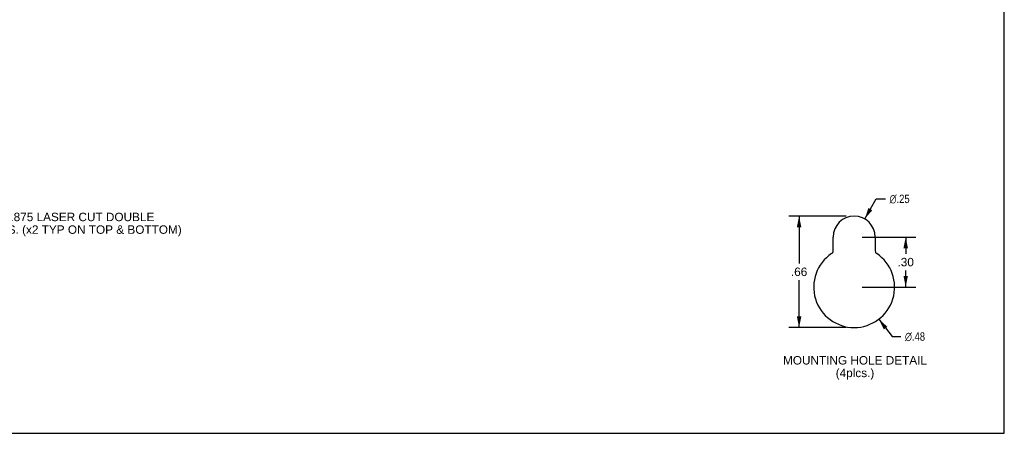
# Model space of a CAD drawing. Header units: inches. Extents: x 0 to 44.7, y 0 to 28.9.
# Tile 9 of 11: x 21.7 to 44.7, y 0 to 9.7. Entities that reach past the tile are written whole.
import ezdxf

# ---------------------------------------------------------------- set-up
doc = ezdxf.new("R2010")
doc.units = ezdxf.units.IN
doc.header["$LTSCALE"] = 2.460526
doc.header["$MEASUREMENT"] = 0
doc.layers.get('0').update_dxf_attribs({"linetype": 'CONTINUOUS'})
doc.layers.add('DIMENSIONS', color=7, linetype='CONTINUOUS')
doc.styles.get("Standard").update_dxf_attribs({"font": 'arial.ttf'})
doc.styles.add('TEXTSTYLE_1', font='gdt', dxfattribs={"width": 0.8})
doc.dimstyles.new('DIMSTYLE_2', dxfattribs={"dimtxt": 0.197368, "dimasz": 0.263158, "dimexe": 0.09, "dimexo": 0.07, "dimgap": 0.09, "dimtad": 0, "dimtih": 1, "dimtoh": 1, "dimlfac": 0.38, "dimzin": 4, "dimdsep": 46, "dimtxsty": 'Standard', "dimblk": '_FILLED', "dimblk1": '_FILLED', "dimblk2": '_FILLED', "dimcen": 0.09, "dimadec": 3, "dimazin": 1, "dimtfac": 1, "dimtdec": 3, "dimtofl": 0, "dimtmove": 0, "dimatfit": 1, "dimldrblk": '_FILLED', "dimfxl": 0, "dimtolj": 1, "dimtzin": 4, "dimarcsym": 0})
doc.dimstyles.new('DIMSTYLE_3', dxfattribs={"dimtxt": 0.197368, "dimasz": 0.263158, "dimexe": 0.09, "dimexo": 0.07, "dimgap": 0.0375, "dimtad": 0, "dimtih": 1, "dimtoh": 1, "dimlfac": 0.38, "dimzin": 4, "dimdsep": 46, "dimtxsty": 'Standard', "dimblk": '_FILLED', "dimblk1": '_FILLED', "dimblk2": '_FILLED', "dimcen": 0.09, "dimadec": 3, "dimazin": 1, "dimtfac": 1, "dimtdec": 3, "dimtofl": 0, "dimtmove": 0, "dimatfit": 3, "dimldrblk": '_FILLED', "dimfxl": 0, "dimtolj": 1, "dimtzin": 4, "dimarcsym": 0})

# ---------------------------------------------------------------- blocks, each defined once
blk = doc.blocks.new('_FILLED')
at = {"color": 0, "linetype": 'ByBlock'}
blk.add_solid([(0, 0), (-1, 0.2), (-1, -0.2)], dxfattribs=at)
blk = doc.blocks.new('*D5')
at = {"layer": 'DIMENSIONS', "color": 2, "linetype": 'Continuous'}
for p, q in [((41.469, 5.025), (41.74, 5.495)), ((41.74, 5.495), (41.952, 5.495))]:
    blk.add_line(p, q, dxfattribs=at)
at = {"layer": 'DIMENSIONS', "color": 2, "linetype": 'Continuous', "xscale": 0.2631578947, "yscale": 0.2631578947, "zscale": 0.2631578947, "rotation": 239.9728827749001}
blk.add_blockref('_FILLED', (41.469, 5.025), dxfattribs=at)
at = {"layer": 'DIMENSIONS', "color": 2, "linetype": 'Continuous', "insert": (42.05, 5.593), "char_height": 0.19737, "width": 0.64616, "attachment_point": 1, "line_spacing_factor": 0.9, "style": 'TEXTSTYLE_1'}
blk.add_mtext('{\\fgdt;n}\\fArial;.25', dxfattribs=at)
blk = doc.blocks.new('*D6')
at = {"layer": 'DIMENSIONS', "color": 2, "linetype": 'Continuous'}
for p, q in [((41.798, 2.674), (42.109, 2.269)), ((42.109, 2.269), (42.312, 2.269))]:
    blk.add_line(p, q, dxfattribs=at)
at = {"layer": 'DIMENSIONS', "color": 2, "linetype": 'Continuous', "xscale": 0.2631578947, "yscale": 0.2631578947, "zscale": 0.2631578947, "rotation": 127.4653944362}
blk.add_blockref('_FILLED', (41.798, 2.674), dxfattribs=at)
at = {"layer": 'DIMENSIONS', "color": 2, "linetype": 'Continuous', "insert": (42.411, 2.367), "char_height": 0.19737, "width": 0.64616, "attachment_point": 1, "line_spacing_factor": 0.9, "style": 'TEXTSTYLE_1'}
blk.add_mtext('{\\fgdt;n}\\fArial;.48', dxfattribs=at)
blk = doc.blocks.new('*D7')
at = {"layer": 'DIMENSIONS', "color": 2, "linetype": 'Continuous'}
for p, q in [((41.038, 5.092), (39.695, 5.092)), ((39.932, 5.092), (39.932, 3.982)), ((39.932, 2.478), (39.932, 3.588)), ((41.038, 2.478), (39.695, 2.478))]:
    blk.add_line(p, q, dxfattribs=at)
at = {"layer": 'DIMENSIONS', "color": 2, "linetype": 'Continuous', "xscale": 0.2631578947, "yscale": 0.2631578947, "zscale": 0.2631578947}
for p, rotation in [((39.932, 5.092), 90), ((39.932, 2.478), 270)]:
    blk.add_blockref('_FILLED', p, dxfattribs=dict(at, rotation=rotation))
at = {"layer": 'DIMENSIONS', "color": 2, "linetype": 'Continuous', "insert": (39.932, 3.884), "char_height": 0.1974, "width": 0.383, "attachment_point": 2, "line_spacing_factor": 0.9}
blk.add_mtext('.66', dxfattribs=at)
blk = doc.blocks.new('*D14')
at = {"layer": 'DIMENSIONS', "color": 2, "linetype": 'Continuous'}
for p, q in [((41.406, 4.598), (42.665, 4.598)), ((42.428, 4.598), (42.428, 4.209)), ((42.428, 3.426), (42.428, 3.815)), ((41.406, 3.426), (42.665, 3.426))]:
    blk.add_line(p, q, dxfattribs=at)
at = {"layer": 'DIMENSIONS', "color": 2, "linetype": 'Continuous', "xscale": 0.2631578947, "yscale": 0.2631578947, "zscale": 0.2631578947}
for p, rotation in [((42.428, 4.598), 90), ((42.428, 3.426), 270)]:
    blk.add_blockref('_FILLED', p, dxfattribs=dict(at, rotation=rotation))
at = {"layer": 'DIMENSIONS', "color": 2, "linetype": 'Continuous', "insert": (42.428, 4.111), "char_height": 0.1974, "width": 0.383, "attachment_point": 2, "line_spacing_factor": 0.9}
blk.add_mtext('.30', dxfattribs=at)

msp = doc.modelspace()

# ---------------------------------------------------------------- linework, layer by layer
at = {"color": 7, "linetype": 'Continuous'}
for p, q in [((44.737, 0), (44.737, 28.947)), ((0, 0), (44.737, 0))]:
    msp.add_line(p, q, dxfattribs=at)
at = {"color": 3, "linetype": 'Continuous'}
for p, q in [((40.728, 4.278), (40.728, 4.598)), ((41.715, 4.598), (41.715, 4.278))]:
    msp.add_line(p, q, dxfattribs=at)
for centre, radius, start, end in [((41.222, 4.598), 0.493, 0, 180), ((41.222, 3.426), 0.947, 123.8964, 56.1036), ((40.65, 4.278), 0.0789, 303.8964, 360), ((41.794, 4.278), 0.0789, 180, 236.1036)]:
    msp.add_arc(centre, radius, start, end, dxfattribs=at)

# ---------------------------------------------------------------- texts
at = {"layer": 'DIMENSIONS', "color": 2, "linetype": 'Continuous', "line_spacing_factor": 0.9}
for s, insert, char_height, width, attachment_point in [(' \\fgdt;{\\fgdt;n}\\fArial;1.125 {\\ftxt.shx;\\W0.166667;\\H0.197368; }& \\fgdt;{\\fgdt;n}\\fArial;0.875 LASER CUT DOUBLE\\P KNOCKOUTS. (x2 TYP ON TOP & BOTTOM)', (19.764, 5.169), 0.197368, 5.70241, 1), ('MOUNTING HOLE DETAIL\\P(4plcs.)', (41.241, 1.81), 0.19737, 3.36407, 2)]:
    msp.add_mtext(s, dxfattribs=dict(at, insert=insert, char_height=char_height, width=width, attachment_point=attachment_point))

# ---------------------------------------------------------------- dimensions: what is measured, and where the dimension line sits
at = {"layer": 'DIMENSIONS', "color": 2, "linetype": 'Continuous'}
for p1, p2, picture, middle in [((41.4688, 5.02539), (40.97497, 4.17099), '*D5', (42.37344, 5.49473)), ((41.798, 2.674), (40.646, 4.178), '*D6', (42.734, 2.269))]:
    dim = msp.add_diameter_dim_2p(p1=p1, p2=p2, text='%%c<>', dimstyle='DIMSTYLE_2', override={"dimpost": '<>'}, dxfattribs=at)
    dim.commit()
    dim.dimension.update_dxf_attribs({"geometry": picture, "text_midpoint": middle, "dimtype": 163})
for base, p1, p2, picture, middle in [((39.932, 2.478), (41.108, 5.092), (41.108, 2.478), '*D7', (39.938, 3.784)), ((42.428, 3.426), (41.336, 4.598), (41.336, 3.426), '*D14', (42.434, 4.011))]:
    dim = msp.add_linear_dim(base=base, p1=p1, p2=p2, angle=270, dimstyle='DIMSTYLE_3', dxfattribs=at)
    dim.commit()
    dim.dimension.update_dxf_attribs({"geometry": picture, "text_midpoint": middle, "dimtype": 160})

doc.saveas('drawing.dxf')
